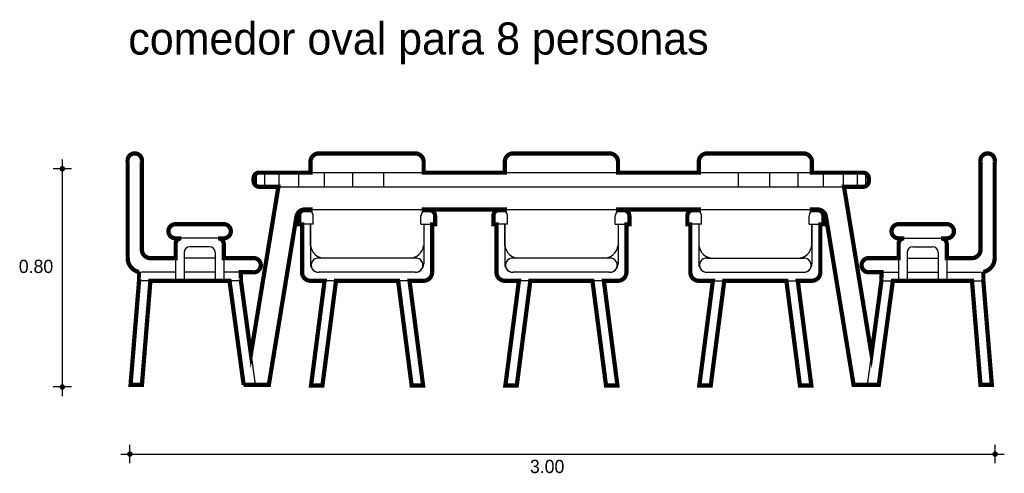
# Model space of a CAD drawing. Extents: x 0.65 to 4.13, y 2.81 to 4.41.
import ezdxf

# ---------------------------------------------------------------- set-up
doc = ezdxf.new("R2010")
doc.units = 0
doc.header["$MEASUREMENT"] = 0
for name, color, linetype in [('BORDE', 2, 'CONTINUOUS'), ('COTAS', 6, 'CONTINUOUS'), ('DIBUJO', 5, 'CONTINUOUS'), ('TEXTO', 4, 'CONTINUOUS')]:
    doc.layers.add(name, color=color, linetype=linetype)

msp = doc.modelspace()

# ---------------------------------------------------------------- linework, layer by layer
at = {"layer": 'BORDE', "const_width": 0.015}
msp.add_lwpolyline([(1.5283, 3.1173), (1.4395, 3.1173), (1.5283, 3.1173), (1.626, 3.7121, -0.367316), (1.6556, 3.7373), (1.6754, 3.7373), (1.6754, 3.7348), (1.6553, 3.7348, 0.414214), (1.6353, 3.7148), (1.6353, 3.6848), (1.6458, 3.6848), (1.6458, 3.5153, 0.414214), (1.6758, 3.4853), (1.7254, 3.4853), (1.6775, 3.1153), (1.7178, 3.1153), (1.7658, 3.4853), (1.9851, 3.4853), (2.033, 3.1153), (2.0734, 3.1153), (2.0254, 3.4853), (2.0751, 3.4853, 0.414214), (2.1051, 3.5153), (2.1051, 3.6848), (2.1156, 3.6848), (2.1156, 3.7148, 0.414214), (2.0956, 3.7348), (2.0754, 3.7348), (2.0754, 3.7373), (2.3619, 3.7373), (2.3619, 3.7348), (2.3418, 3.7348, 0.414214), (2.3218, 3.7148), (2.3218, 3.6848), (2.3323, 3.6848), (2.3323, 3.5153, 0.414214), (2.3623, 3.4853), (2.4119, 3.4853), (2.364, 3.1153), (2.4043, 3.1153), (2.4523, 3.4853), (2.6716, 3.4853), (2.7195, 3.1153), (2.7599, 3.1153), (2.7119, 3.4853), (2.7616, 3.4853, 0.414214), (2.7916, 3.5153), (2.7916, 3.6848), (2.8021, 3.6848), (2.8021, 3.7148, 0.414214), (2.7821, 3.7348), (2.7619, 3.7348), (2.7619, 3.7373), (3.047, 3.7373), (3.047, 3.7348), (3.0268, 3.7348, 0.414214), (3.0068, 3.7148), (3.0068, 3.6848), (3.0174, 3.6848), (3.0174, 3.5153, 0.414214), (3.0474, 3.4853), (3.097, 3.4853), (3.0491, 3.1153), (3.0894, 3.1153), (3.1373, 3.4853), (3.3567, 3.4853), (3.4046, 3.1153), (3.4449, 3.1153), (3.397, 3.4853), (3.4466, 3.4853, 0.414214), (3.4766, 3.5153), (3.4766, 3.6848), (3.4872, 3.6848), (3.4872, 3.7148, 0.414214), (3.4672, 3.7348), (3.447, 3.7348), (3.447, 3.7373), (3.4669, 3.7373, -0.367316), (3.4965, 3.7121), (3.5941, 3.1173), (3.6829, 3.1173), (3.7329, 3.4853), (4.0124, 3.4853), (4.0424, 3.1173), (4.0825, 3.1173), (4.0519, 3.492, 0.083407), (4.0525, 3.4953), (4.0525, 3.5163, 0.356394), (4.0925, 3.5653), (4.0925, 3.9053, 1.2), (4.0425, 3.9053), (4.0425, 3.5953, -0.414214), (4.0125, 3.5653), (3.9232, 3.5653), (3.9232, 3.6153, 0.414214), (3.9032, 3.6353), (3.9236, 3.6353, 1.003351), (3.9236, 3.6853), (3.7532, 3.6853, 1.003351), (3.7532, 3.6353), (3.7732, 3.6353, 0.414214), (3.7532, 3.6153), (3.7532, 3.5653), (3.6499, 3.5653, 1.100198), (3.6499, 3.5153), (3.6926, 3.5153), (3.6926, 3.4953, 0.102297), (3.6934, 3.4913), (3.6574, 3.226), (3.5603, 3.8173), (3.6278, 3.8173, 0.414214), (3.6478, 3.8373), (3.6478, 3.8473, 0.414214), (3.6278, 3.8673), (3.447, 3.8673), (3.447, 3.9053, 0.414214), (3.417, 3.9353), (3.077, 3.9353, 0.414214), (3.047, 3.9053), (3.047, 3.8673), (2.7619, 3.8673), (2.7619, 3.9053, 0.414214), (2.7319, 3.9353), (2.3919, 3.9353, 0.414214), (2.3619, 3.9053), (2.3619, 3.8673), (2.0754, 3.8673), (2.0754, 3.9053, 0.414214), (2.0454, 3.9353), (1.7054, 3.9353, 0.414214), (1.6754, 3.9053), (1.6754, 3.8673), (1.4946, 3.8673, 0.414214), (1.4746, 3.8473), (1.4746, 3.8373, 0.414214), (1.4946, 3.8173), (1.5622, 3.8173), (1.4651, 3.226), (1.429, 3.4913, 0.102297), (1.4299, 3.4953), (1.4299, 3.5153), (1.4725, 3.5153, 1.100198), (1.4725, 3.5653), (1.3692, 3.5653), (1.3692, 3.6153, 0.414214), (1.3492, 3.6353), (1.3692, 3.6353, 1.003351), (1.3692, 3.6853), (1.1988, 3.6853, 1.003351), (1.1988, 3.6353), (1.2192, 3.6353, 0.414214), (1.1992, 3.6153), (1.1992, 3.5653), (1.1099, 3.5653, -0.414214), (1.0799, 3.5953), (1.0799, 3.9053, 1.2), (1.0299, 3.9053), (1.0299, 3.5653, 0.356394), (1.0699, 3.5163), (1.0699, 3.4953, 0.083407), (1.0705, 3.492), (1.0399, 3.1173), (1.0801, 3.1173), (1.1101, 3.4853), (1.3895, 3.4853), (1.4395, 3.1173)], format="xyb", dxfattribs=at)
at = {"layer": 'COTAS'}
for p, q in [((0.7989, 3.9134), (0.7989, 3.0776)), ((0.8313, 3.8809), (0.7664, 3.8809)), ((0.8313, 3.1101), (0.7664, 3.1101)), ((1.0375, 2.8407), (1.0375, 2.9056)), ((4.0941, 2.8407), (4.0941, 2.9056)), ((1.0051, 2.8731), (4.1265, 2.8731))]:
    msp.add_line(p, q, dxfattribs=at)
at = {"layer": 'COTAS', "const_width": 0.00974}
for points in [[(0.794, 3.8809, 1), (0.8037, 3.8809, 1)], [(0.794, 3.1101, 1), (0.8037, 3.1101, 1)], [(1.0327, 2.8731, 1), (1.0424, 2.8731, 1)], [(4.0892, 2.8731, 1), (4.0989, 2.8731, 1)]]:
    msp.add_lwpolyline(points, format="xyb", close=True, dxfattribs=at)
at = {"layer": 'DIBUJO'}
for p, q in [((2.0454, 3.9353), (1.7054, 3.9353)), ((2.7319, 3.9353), (2.3919, 3.9353)), ((3.077, 3.9353), (3.417, 3.9353)), ((1.0299, 3.5653), (1.0299, 3.9053)), ((1.0799, 3.5953), (1.0799, 3.9053)), ((1.6754, 3.9053), (1.6754, 3.8673)), ((2.0754, 3.8673), (2.0754, 3.9053)), ((2.3619, 3.9053), (2.3619, 3.8673)), ((2.7619, 3.8673), (2.7619, 3.9053)), ((3.047, 3.8673), (3.047, 3.9053)), ((3.447, 3.9053), (3.447, 3.8673)), ((4.0425, 3.5953), (4.0425, 3.9053)), ((4.0925, 3.5653), (4.0925, 3.9053)), ((1.4846, 3.82), (1.4846, 3.8646)), ((1.4946, 3.8673), (3.6278, 3.8673)), ((1.5146, 3.8173), (1.5146, 3.8673)), ((1.5646, 3.8173), (1.5646, 3.8673)), ((1.6346, 3.8173), (1.6346, 3.8673)), ((1.7246, 3.8173), (1.7246, 3.8673)), ((1.8246, 3.8173), (1.8246, 3.8673)), ((1.9346, 3.8173), (1.9346, 3.8673)), ((3.1879, 3.8173), (3.1879, 3.8673)), ((3.2979, 3.8173), (3.2979, 3.8673)), ((3.3979, 3.8173), (3.3979, 3.8673)), ((3.4879, 3.8173), (3.4879, 3.8673)), ((3.5579, 3.8173), (3.5579, 3.8673)), ((3.6079, 3.8173), (3.6079, 3.8673)), ((3.6379, 3.82), (3.6379, 3.8646)), ((1.4746, 3.8473), (1.4746, 3.8373)), ((3.6478, 3.8473), (3.6478, 3.8373)), ((1.5622, 3.8173), (1.4651, 3.226)), ((1.4946, 3.8173), (3.6278, 3.8173)), ((3.5603, 3.8173), (3.6574, 3.226)), ((1.6653, 3.7348), (1.6553, 3.7348)), ((1.6556, 3.7373), (3.4669, 3.7373)), ((1.6754, 3.7373), (1.6754, 3.732)), ((2.0754, 3.732), (2.0754, 3.7373)), ((2.0856, 3.7348), (2.0956, 3.7348)), ((2.3518, 3.7348), (2.3418, 3.7348)), ((2.3619, 3.7373), (2.3619, 3.732)), ((2.7619, 3.732), (2.7619, 3.7373)), ((2.7721, 3.7348), (2.7821, 3.7348)), ((3.0368, 3.7348), (3.0268, 3.7348)), ((3.047, 3.732), (3.047, 3.7373)), ((3.447, 3.7373), (3.447, 3.732)), ((3.4572, 3.7348), (3.4672, 3.7348)), ((1.626, 3.7121), (1.5283, 3.1173)), ((1.6353, 3.6848), (1.6353, 3.7148)), ((1.6853, 3.6848), (1.6853, 3.7148)), ((2.0656, 3.6848), (2.0656, 3.7148)), ((2.1156, 3.6848), (2.1156, 3.7148)), ((2.3218, 3.6848), (2.3218, 3.7148)), ((2.3718, 3.6848), (2.3718, 3.7148)), ((2.7521, 3.6848), (2.7521, 3.7148)), ((2.8021, 3.6848), (2.8021, 3.7148)), ((3.0068, 3.6848), (3.0068, 3.7148)), ((3.0568, 3.6848), (3.0568, 3.7148)), ((3.4372, 3.6848), (3.4372, 3.7148)), ((3.4872, 3.6848), (3.4872, 3.7148)), ((3.4965, 3.7121), (3.5941, 3.1173)), ((1.3684, 3.6861), (1.1984, 3.6861)), ((1.6853, 3.6848), (1.6353, 3.6848)), ((1.6458, 3.5153), (1.6458, 3.6848)), ((1.6754, 3.6848), (1.6754, 3.5453)), ((1.6758, 3.6091), (1.6758, 3.6848)), ((2.0656, 3.6848), (2.1156, 3.6848)), ((2.0754, 3.6848), (2.0754, 3.5453)), ((2.1051, 3.5153), (2.1051, 3.6848)), ((2.3718, 3.6848), (2.3218, 3.6848)), ((2.3323, 3.5153), (2.3323, 3.6848)), ((2.3619, 3.6848), (2.3619, 3.5453)), ((2.3623, 3.6091), (2.3623, 3.6848)), ((2.7521, 3.6848), (2.8021, 3.6848)), ((2.7619, 3.6848), (2.7619, 3.5453)), ((2.7916, 3.5153), (2.7916, 3.6848)), ((3.0568, 3.6848), (3.0068, 3.6848)), ((3.0174, 3.5153), (3.0174, 3.6848)), ((3.047, 3.6848), (3.047, 3.5453)), ((3.4372, 3.6848), (3.4872, 3.6848)), ((3.4466, 3.6091), (3.4466, 3.6848)), ((3.447, 3.6848), (3.447, 3.5453)), ((3.4766, 3.5153), (3.4766, 3.6848)), ((3.754, 3.6861), (3.924, 3.6861)), ((1.3694, 3.6353), (1.1986, 3.6353)), ((3.753, 3.6353), (3.9238, 3.6353)), ((1.1992, 3.6153), (1.1992, 3.4853)), ((1.2292, 3.5853), (1.2292, 3.4853)), ((1.3192, 3.6053), (1.2492, 3.6053)), ((1.3392, 3.5853), (1.3392, 3.4853)), ((1.3692, 3.6153), (1.3692, 3.4853)), ((3.7532, 3.6153), (3.7532, 3.4853)), ((3.7832, 3.5853), (3.7832, 3.4853)), ((3.8032, 3.6053), (3.8732, 3.6053)), ((3.8932, 3.5853), (3.8932, 3.4853)), ((3.9232, 3.6153), (3.9232, 3.4853)), ((1.1992, 3.5653), (1.1099, 3.5653)), ((1.3392, 3.5653), (1.2292, 3.5653)), ((1.4725, 3.5653), (1.3692, 3.5653)), ((2.0454, 3.5653), (1.7054, 3.5653)), ((2.7319, 3.5653), (2.3919, 3.5653)), ((3.077, 3.5653), (3.417, 3.5653)), ((3.6499, 3.5653), (3.7532, 3.5653)), ((3.7832, 3.5653), (3.8932, 3.5653)), ((3.9232, 3.5653), (4.0125, 3.5653)), ((1.0699, 3.4953), (1.0699, 3.5149)), ((1.1992, 3.5153), (1.0799, 3.5153)), ((1.3392, 3.5153), (1.2292, 3.5153)), ((1.4725, 3.5153), (1.3692, 3.5153)), ((1.4299, 3.4953), (1.4299, 3.5153)), ((2.0454, 3.5153), (1.7054, 3.5153)), ((2.7319, 3.5153), (2.3919, 3.5153)), ((3.077, 3.5153), (3.417, 3.5153)), ((3.6499, 3.5153), (3.7532, 3.5153)), ((3.6926, 3.4953), (3.6926, 3.5153)), ((3.7832, 3.5153), (3.8932, 3.5153)), ((3.9232, 3.5153), (4.0425, 3.5153)), ((4.0525, 3.4953), (4.0525, 3.5149)), ((1.0705, 3.492), (1.0399, 3.1173)), ((1.4199, 3.4853), (1.0799, 3.4853)), ((1.1101, 3.4853), (1.0801, 3.1173)), ((1.3895, 3.4853), (1.4395, 3.1173)), ((1.429, 3.4913), (1.4799, 3.1173)), ((2.0751, 3.4853), (1.6758, 3.4853)), ((1.7254, 3.4853), (1.6774, 3.1147)), ((1.7658, 3.4853), (1.7178, 3.1153)), ((2.033, 3.1153), (1.9851, 3.4853)), ((2.0735, 3.1147), (2.0254, 3.4853)), ((2.7616, 3.4853), (2.3623, 3.4853)), ((2.4119, 3.4853), (2.3639, 3.1147)), ((2.4523, 3.4853), (2.4043, 3.1153)), ((2.7195, 3.1153), (2.6716, 3.4853)), ((2.76, 3.1147), (2.7119, 3.4853)), ((3.0474, 3.4853), (3.4466, 3.4853)), ((3.049, 3.1147), (3.097, 3.4853)), ((3.0894, 3.1153), (3.1373, 3.4853)), ((3.3567, 3.4853), (3.4046, 3.1153)), ((3.397, 3.4853), (3.445, 3.1147)), ((3.6934, 3.4913), (3.6426, 3.1173)), ((3.7329, 3.4853), (3.6829, 3.1173)), ((3.7026, 3.4853), (4.0425, 3.4853)), ((4.0124, 3.4853), (4.0424, 3.1173)), ((4.0519, 3.492), (4.0825, 3.1173)), ((1.0399, 3.1173), (1.0801, 3.1173)), ((1.4395, 3.1173), (1.5283, 3.1173)), ((1.4496, 3.1173), (1.4799, 3.1173)), ((1.7178, 3.1153), (1.6774, 3.1153)), ((2.0735, 3.1153), (2.033, 3.1153)), ((2.4043, 3.1153), (2.3639, 3.1153)), ((2.76, 3.1153), (2.7195, 3.1153)), ((3.049, 3.1153), (3.0894, 3.1153)), ((3.4046, 3.1153), (3.445, 3.1153)), ((3.6829, 3.1173), (3.5941, 3.1173)), ((3.6728, 3.1173), (3.6426, 3.1173)), ((4.0825, 3.1173), (4.0424, 3.1173))]:
    msp.add_line(p, q, dxfattribs=at)
for centre, radius, start, end in [((1.0549, 3.9098), 0.0254, 349.6111, 190.3889), ((1.7054, 3.9053), 0.03, 90, 180), ((2.0454, 3.9053), 0.03, 0, 90), ((2.3919, 3.9053), 0.03, 90, 180), ((2.7319, 3.9053), 0.03, 0, 90), ((3.077, 3.9053), 0.03, 90, 180), ((3.417, 3.9053), 0.03, 0, 90), ((4.0675, 3.9098), 0.0254, 349.6111, 190.3889), ((1.4946, 3.8473), 0.02, 90, 180), ((3.6278, 3.8473), 0.02, 0, 90), ((1.4946, 3.8373), 0.02, 180, 270), ((3.6278, 3.8373), 0.02, 270, 0), ((1.6556, 3.7073), 0.03, 90, 170.6764), ((1.6553, 3.7148), 0.02, 90, 180), ((1.6653, 3.7148), 0.02, 0, 90), ((2.0856, 3.7148), 0.02, 90, 180), ((2.0956, 3.7148), 0.02, 0, 90), ((2.3418, 3.7148), 0.02, 90, 180), ((2.3518, 3.7148), 0.02, 0, 90), ((2.7721, 3.7148), 0.02, 90, 180), ((2.7821, 3.7148), 0.02, 0, 90), ((3.0268, 3.7148), 0.02, 90, 180), ((3.0368, 3.7148), 0.02, 0, 90), ((3.4572, 3.7148), 0.02, 90, 180), ((3.4669, 3.7073), 0.03, 9.3236, 90), ((3.4672, 3.7148), 0.02, 0, 90), ((1.1938, 3.6603), 0.0255, 78.6464, 281.7498), ((1.3743, 3.6603), 0.0255, 258.2502, 101.3536), ((3.7482, 3.6603), 0.0255, 78.6464, 281.7498), ((3.9287, 3.6603), 0.0255, 258.2502, 101.3536), ((1.2192, 3.6153), 0.02, 90, 180), ((1.3492, 3.6153), 0.02, 0, 90), ((3.7732, 3.6153), 0.02, 90, 180), ((3.9032, 3.6153), 0.02, 0, 90), ((1.1099, 3.5953), 0.03, 180, 270), ((1.2492, 3.5853), 0.02, 90, 180), ((1.3192, 3.5853), 0.02, 0, 90), ((1.7254, 3.6153), 0.05, 187.0382, 270), ((2.0254, 3.6153), 0.05, 270, 352.9618), ((2.4119, 3.6153), 0.05, 187.0382, 270), ((2.7119, 3.6153), 0.05, 270, 352.9618), ((3.097, 3.6153), 0.05, 187.0382, 270), ((3.397, 3.6153), 0.05, 270, 352.9618), ((3.8032, 3.5853), 0.02, 90, 180), ((3.8732, 3.5853), 0.02, 0, 90), ((4.0125, 3.5953), 0.03, 270, 0), ((1.0799, 3.5653), 0.05, 180, 270), ((1.4749, 3.5403), 0.0251, 264.5371, 95.4629), ((1.703, 3.5403), 0.0251, 84.5371, 275.4629), ((2.0478, 3.5403), 0.0251, 264.5371, 95.4629), ((2.3895, 3.5403), 0.0251, 84.5371, 275.4629), ((2.7343, 3.5403), 0.0251, 264.5371, 95.4629), ((3.0746, 3.5403), 0.0251, 84.5371, 275.4629), ((3.4194, 3.5403), 0.0251, 264.5371, 95.4629), ((3.6475, 3.5403), 0.0251, 84.5371, 275.4629), ((4.0425, 3.5653), 0.05, 270, 0), ((1.6758, 3.5153), 0.03, 180, 270), ((1.7054, 3.5453), 0.03, 180, 270), ((2.0454, 3.5453), 0.03, 270, 0), ((2.0751, 3.5153), 0.03, 270, 0), ((2.3623, 3.5153), 0.03, 180, 270), ((2.3919, 3.5453), 0.03, 180, 270), ((2.7319, 3.5453), 0.03, 270, 0), ((2.7616, 3.5153), 0.03, 270, 0), ((3.0474, 3.5153), 0.03, 180, 270), ((3.077, 3.5453), 0.03, 180, 270), ((3.417, 3.5453), 0.03, 270, 0), ((3.4466, 3.5153), 0.03, 270, 0), ((1.0799, 3.4953), 0.01, 180, 270), ((1.4199, 3.4953), 0.01, 270, 0), ((3.7026, 3.4953), 0.01, 180, 270), ((4.0425, 3.4953), 0.01, 270, 0)]:
    msp.add_arc(centre, radius, start, end, dxfattribs=at)

# ---------------------------------------------------------------- texts
at = {"layer": 'COTAS'}
for s, p in [('0.80', (0.6451, 3.5127)), ('3.00', (2.4507, 2.8059))]:
    msp.add_text(s, height=0.04675, dxfattribs=at).set_placement(p)
at = {"layer": 'TEXTO'}
msp.add_text('comedor oval para 8 personas', height=0.113495, dxfattribs=at).set_placement((1.0321, 4.2844))

doc.saveas('drawing.dxf')
